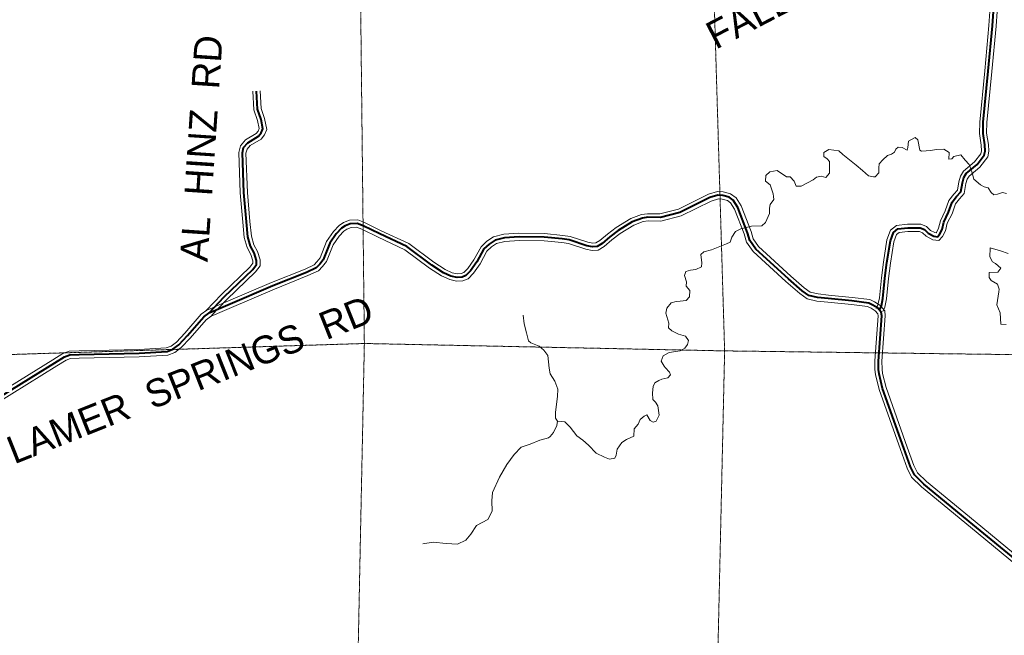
# Model space of a CAD drawing. Extents: x 87586 to 372442, y 65937 to 274218.
# Tile 7 of 33: x 118224 to 132605, y 174075 to 183066. Entities that reach past the tile are written whole.
import ezdxf

# ---------------------------------------------------------------- set-up
doc = ezdxf.new("R2010")
doc.units = 0
doc.header["$MEASUREMENT"] = 0
doc.linetypes.add('Wisdot1', pattern=[0.0625, 0.03125, -0.03125])
for name, color, linetype, lineweight in [('C_bnd_section', 240, 'Wisdot1', 15), ('C_river_single', 242, 'Continuous', 13), ('C_twnrd', 240, 'Continuous', 13), ('C_twnrd_txt', 240, 'Continuous', 13)]:
    doc.layers.add(name, color=color, linetype=linetype, lineweight=lineweight)
doc.layers.add('C_twnrd_mask', color=7, linetype='Continuous', lineweight=40, true_color=0xffffff)
doc.styles.add('Source Sans Pro', font='SourceSansPro-Regular.ttf')

msp = doc.modelspace()

# ---------------------------------------------------------------- linework, layer by layer
at = {"layer": 'C_bnd_section', "ltscale": 0.5, "elevation": 7, "flags": 128}
for points in [[(123493, 220095), (123427, 215060), (123331, 209819), (123444, 204379), (123339, 199274), (123310, 194166), (123203, 189019), (123200, 183635), (123258, 178337), (123147, 172867), (123386, 167341), (123350, 161121), (123321, 155944), (123368, 150651), (123503, 145438), (123413, 140249), (123296, 134821)], [(128474, 187853), (128357, 183687), (128520, 178229), (128399, 172813), (128600, 167393), (128558, 163906)], [(102382, 178135), (107705, 178309), (112923, 178161), (117995, 178173), (123258, 178337), (128520, 178229), (133858, 178160), (139275, 178168), (144692, 178215), (149896, 178227), (155173, 178119), (160451, 178128), (165690, 178021), (170775, 177992), (176060, 177822), (181401, 177965), (186685, 177939), (191902, 177907), (197223, 177992), (202660, 177960), (207942, 177930), (212018, 177904), (218430, 177947), (223635, 177955), (229034, 178040), (232426, 177802), (232892, 177786)]]:
    msp.add_lwpolyline(points, dxfattribs=at)
at = {"layer": 'C_river_single', "ltscale": 0.5, "elevation": 13, "flags": 128}
for points in [[(132635, 180528), (132577, 180540), (132504, 180517), (132454, 180506), (132413, 180541), (132367, 180609), (132311, 180624), (132259, 180653), (132162, 180736), (132134, 180830), (132093, 180950), (132032, 181015), (131968, 181094), (131866, 181068), (131839, 181033), (131795, 181028), (131799, 181127), (131720, 181174), (131609, 181172), (131530, 181155), (131395, 181144), (131372, 181159), (131341, 181311), (131303, 181347), (131206, 181294), (131197, 181201), (131185, 181160), (131112, 181201), (131053, 181205), (131021, 181175), (131000, 181129), (130959, 181100), (130900, 181082), (130830, 181018), (130777, 180963), (130771, 180905), (130770, 180887), (130773, 180831), (130720, 180773), (130694, 180773), (130621, 180785), (130533, 180862), (130440, 180942), (130248, 181098), (130190, 181151), (130041, 181172), (129967, 181126), (129970, 181067), (130016, 181035), (130051, 180997), (130050, 180827), (130000, 180763), (129930, 180781), (129860, 180766), (129813, 180726), (129640, 180636), (129564, 180636), (129535, 180707), (129476, 180771), (129438, 180769), (129424, 180769), (129287, 180866), (129181, 180843), (129123, 180791), (129119, 180709), (129186, 180653), (129229, 180521), (129235, 180483), (129238, 180442), (129185, 180369), (129173, 180314), (129175, 180235), (129116, 180106), (129063, 180057), (128913, 180049), (128755, 180011), (128679, 179971), (128623, 179889), (128599, 179819), (128549, 179793), (128326, 179707), (128218, 179675), (128171, 179637), (128188, 179514), (128182, 179459), (128099, 179418), (128023, 179407), (127953, 179390), (127935, 179328), (127961, 179237), (127960, 179176), (128010, 179111), (128009, 179017), (127959, 178965), (127869, 178957), (127810, 178951), (127740, 178931), (127675, 178852), (127663, 178779), (127703, 178633), (127702, 178568), (127749, 178521), (127845, 178471), (127950, 178444), (127991, 178382), (127979, 178321), (127941, 178268), (127870, 178231), (127712, 178205), (127624, 178156), (127594, 178080), (127638, 178007), (127652, 177986), (127716, 177918), (127728, 177880), (127692, 177834), (127602, 177814), (127558, 177796), (127502, 177764), (127475, 177709), (127466, 177615), (127471, 177519), (127512, 177480), (127544, 177425), (127564, 177290), (127519, 177205), (127478, 177188), (127434, 177214), (127382, 177297), (127356, 177282), (127344, 177276), (127285, 177227), (127258, 177160), (127200, 177093), (127193, 176982), (127085, 176935), (127017, 176889), (126952, 176793), (126937, 176705), (126916, 176664), (126837, 176647), (126764, 176677), (126644, 176733), (126531, 176851), (126450, 176924), (126362, 176989), (126266, 177113), (126188, 177192), (126079, 177205), (126050, 177246), (126048, 177334), (126079, 177565), (126082, 177670), (126042, 177787), (125972, 177896), (125955, 177978), (125939, 178163), (125881, 178239), (125811, 178298), (125688, 178349), (125656, 178378), (125627, 178492), (125593, 178624), (125579, 178750)], [(132633, 178616), (132554, 178620), (132549, 178702), (132543, 178784), (132494, 178901), (132525, 179091), (132528, 179129), (132505, 179203), (132412, 179256), (132385, 179303), (132383, 179373), (132512, 179378), (132553, 179437), (132477, 179504), (132434, 179531), (132393, 179604), (132397, 179730), (132400, 179733), (132549, 179688), (132662, 179650)], [(124114, 175410), (124263, 175436), (124453, 175414), (124617, 175404), (124741, 175465), (124811, 175550), (124897, 175681), (125061, 175765), (125126, 175890), (125118, 176037), (125131, 176162), (125231, 176387), (125338, 176571), (125447, 176717), (125547, 176822), (125606, 176842), (125682, 176865), (125823, 176923), (125946, 176957), (125972, 176980), (126022, 177036), (126067, 177138), (126079, 177205)]]:
    msp.add_lwpolyline(points, dxfattribs=at)
at = {"layer": 'C_twnrd', "ltscale": 0.5, "elevation": 13, "flags": 128}
for points in [[(130733, 178847), (130759, 178902), (130780, 179003), (130810, 179296), (130838, 179526), (130890, 179849), (130941, 179993), (131029, 180061), (131191, 180081), (131384, 180078), (131470, 180047), (131526, 179989), (131591, 179956), (131608, 179954), (131614, 179960), (131645, 180019), (131672, 180129), (131743, 180274), (131797, 180425), (131866, 180519), (131921, 180578), (131941, 180696), (131963, 180782), (132010, 180854), (132170, 180988), (132263, 181108), (132271, 181151), (132269, 181234), (132241, 181402), (132245, 181571), (132318, 182321), (132380, 182980), (132395, 183186)], [(130829, 178802), (130860, 178868), (130885, 178987), (130915, 179284), (130943, 179511), (130993, 179823), (131030, 179928), (131071, 179960), (131197, 179975), (131364, 179972), (131411, 179955), (131463, 179903), (131559, 179853), (131648, 179841), (131701, 179898), (131744, 179982), (131772, 180093), (131841, 180233), (131891, 180375), (131948, 180451), (132020, 180528), (132045, 180674), (132061, 180739), (132090, 180783), (132246, 180914), (132363, 181063), (132378, 181144), (132374, 181245), (132347, 181409), (132351, 181565), (132423, 182310), (132486, 182971), (132501, 183187)], [(120949, 178817), (121172, 179055), (121587, 179453), (121629, 179508), (121630, 179543), (121601, 179638), (121545, 179738), (121502, 179883), (121481, 180111), (121446, 180537), (121423, 181128), (121447, 181222), (121520, 181311), (121678, 181403), (121705, 181439), (121721, 181476), (121698, 181596), (121644, 181751), (121631, 182021)], [(121027, 178744), (121247, 178981), (121666, 179382), (121734, 179470), (121737, 179558), (121698, 179680), (121643, 179779), (121607, 179903), (121587, 180121), (121552, 180543), (121529, 181117), (121544, 181173), (121589, 181229), (121749, 181322), (121798, 181385), (121831, 181464), (121801, 181623), (121749, 181771), (121737, 182027)], [(132852, 175183), (132181, 175736), (131467, 176322), (131335, 176449), (131284, 176555), (131188, 176825), (130877, 177694), (130828, 177901), (130822, 177962), (130818, 178080), (130867, 178741), (130859, 178815), (130788, 178897), (130711, 178945), (130639, 178979), (130383, 179011), (130036, 179044), (129885, 179061), (129770, 179089), (129682, 179149), (129487, 179320), (129017, 179752), (128938, 179865), (128906, 179971), (128760, 180346), (128687, 180466), (128608, 180525), (128499, 180552), (128415, 180555), (128285, 180517), (127845, 180301), (127575, 180230), (127394, 180233), (127306, 180220), (127148, 180163), (126935, 180030), (126808, 179936), (126698, 179841), (126641, 179805), (126595, 179804), (126520, 179817), (126263, 179901), (126156, 179916), (125889, 179943), (125516, 179949), (125294, 179933), (125146, 179895), (125049, 179832), (124963, 179750), (124857, 179558), (124769, 179430), (124712, 179372), (124674, 179357), (124616, 179355), (124539, 179371), (124437, 179416), (124272, 179526), (123905, 179798), (123505, 179984), (123262, 180105), (123161, 180142), (123041, 180138), (122954, 180104), (122888, 180061), (122805, 179972), (122707, 179829), (122610, 179587), (122566, 179531), (122523, 179486), (122392, 179425), (121903, 179230), (121241, 178946), (121104, 178889), (121029, 178854), (120968, 178829)], [(132784, 175101), (132113, 175654), (131396, 176242), (131248, 176386), (131186, 176514), (131089, 176790), (130775, 177664), (130723, 177884), (130716, 177955), (130712, 178082), (130761, 178739), (130757, 178770), (130718, 178816), (130661, 178852), (130609, 178876), (130372, 178906), (130025, 178939), (129867, 178956), (129726, 178990), (129617, 179065), (129416, 179241), (128937, 179682), (128841, 179818), (128805, 179937), (128664, 180299), (128608, 180393), (128562, 180427), (128484, 180447), (128428, 180448), (128324, 180418), (127883, 180202), (127588, 180124), (127401, 180127), (127332, 180117), (127195, 180067), (126995, 179942), (126874, 179853), (126762, 179756), (126673, 179700), (126587, 179697), (126495, 179714), (126239, 179797), (126143, 179811), (125882, 179837), (125519, 179843), (125311, 179828), (125190, 179796), (125115, 179748), (125048, 179685), (124947, 179502), (124851, 179362), (124772, 179283), (124697, 179251), (124606, 179248), (124506, 179270), (124386, 179323), (124211, 179439), (123851, 179706), (123459, 179889), (123220, 180007), (123144, 180035), (123063, 180033), (123003, 180009), (122957, 179979), (122888, 179905), (122801, 179779), (122703, 179533), (122646, 179462), (122587, 179399), (122433, 179328), (121944, 179132), (121282, 178848), (121147, 178792), (121071, 178757), (121008, 178731)], [(115717, 175907), (115979, 176268), (116201, 176533), (116419, 176737), (116518, 176809), (116998, 177089), (117833, 177558), (118709, 178099), (118856, 178189), (118947, 178223), (119091, 178228), (119967, 178247), (120364, 178272), (120437, 178300), (120513, 178357), (120636, 178488), (120876, 178763), (120956, 178823)], [(115803, 175845), (116062, 176202), (116279, 176460), (116487, 176655), (116576, 176720), (117051, 176997), (117887, 177467), (118765, 178009), (118903, 178094), (118967, 178118), (119094, 178122), (119971, 178141), (120387, 178167), (120488, 178206), (120584, 178278), (120715, 178417), (120948, 178684), (121020, 178738)]]:
    msp.add_lwpolyline(points, dxfattribs=at)
at = {"layer": 'C_twnrd_mask', "ltscale": 0.5, "elevation": 12, "flags": 128}
for points in [[(130781, 178825), (130809, 178885), (130832, 178995), (130862, 179290), (130890, 179519), (130941, 179836), (130986, 179960), (131050, 180011), (131194, 180028), (131374, 180025), (131440, 180001), (131495, 179946), (131575, 179905), (131628, 179897), (131657, 179929), (131695, 180000), (131722, 180111), (131792, 180254), (131844, 180400), (131907, 180485), (131971, 180553), (131993, 180685), (132012, 180760), (132050, 180819), (132208, 180951), (132313, 181086), (132324, 181148), (132321, 181240), (132294, 181405), (132298, 181568), (132371, 182316), (132433, 182975), (132448, 183186)], [(120988, 178780), (121210, 179018), (121627, 179417), (121681, 179489), (121684, 179551), (121650, 179659), (121594, 179758), (121554, 179893), (121534, 180116), (121499, 180540), (121476, 181123), (121495, 181198), (121554, 181270), (121714, 181363), (121752, 181412), (121776, 181470), (121750, 181609), (121697, 181761), (121684, 182024)], [(132818, 175142), (132147, 175695), (131431, 176282), (131291, 176418), (131235, 176534), (131139, 176808), (130826, 177679), (130775, 177893), (130769, 177958), (130765, 178081), (130814, 178740), (130808, 178793), (130753, 178857), (130686, 178898), (130624, 178927), (130378, 178959), (130030, 178992), (129876, 179009), (129748, 179040), (129650, 179107), (129451, 179280), (128977, 179717), (128890, 179841), (128855, 179954), (128712, 180322), (128647, 180430), (128585, 180476), (128492, 180499), (128422, 180502), (128304, 180467), (127864, 180251), (127582, 180177), (127397, 180180), (127319, 180168), (127171, 180115), (126965, 179986), (126841, 179894), (126730, 179799), (126657, 179753), (126591, 179750), (126507, 179765), (126251, 179849), (126149, 179864), (125885, 179890), (125517, 179896), (125303, 179881), (125168, 179846), (125082, 179790), (125005, 179718), (124902, 179530), (124810, 179396), (124742, 179328), (124685, 179304), (124611, 179302), (124523, 179321), (124412, 179370), (124241, 179483), (123878, 179752), (123482, 179937), (123241, 180056), (123153, 180088), (123052, 180085), (122978, 180057), (122922, 180020), (122846, 179938), (122754, 179804), (122657, 179560), (122606, 179497), (122555, 179442), (122412, 179376), (121923, 179181), (121262, 178897), (121126, 178840), (121050, 178806), (120988, 178780)], [(115760, 175876), (116020, 176235), (116240, 176496), (116453, 176696), (116547, 176765), (117025, 177043), (117860, 177513), (118737, 178054), (118879, 178141), (118957, 178170), (119093, 178175), (119969, 178194), (120376, 178220), (120462, 178253), (120548, 178317), (120675, 178453), (120912, 178724), (120988, 178780)]]:
    msp.add_lwpolyline(points, dxfattribs=at)

# ---------------------------------------------------------------- texts
at = {"layer": 'C_twnrd_txt', "ltscale": 0.5, "char_height": 405, "attachment_point": 5, "line_spacing_factor": 0.8, "style": 'Source Sans Pro'}
for s, insert, rotation in [('{\\C256;FALLS  RD}', (129513, 183435), 27.4858), ('{\\C256;AL  HINZ  RD}', (120876, 181187), 86.1727), ('{\\C256;LAMER  SPRINGS  RD}', (120712, 177807), 21.7007)]:
    msp.add_mtext(s, dxfattribs=dict(at, insert=insert, rotation=rotation))

doc.saveas('drawing.dxf')
